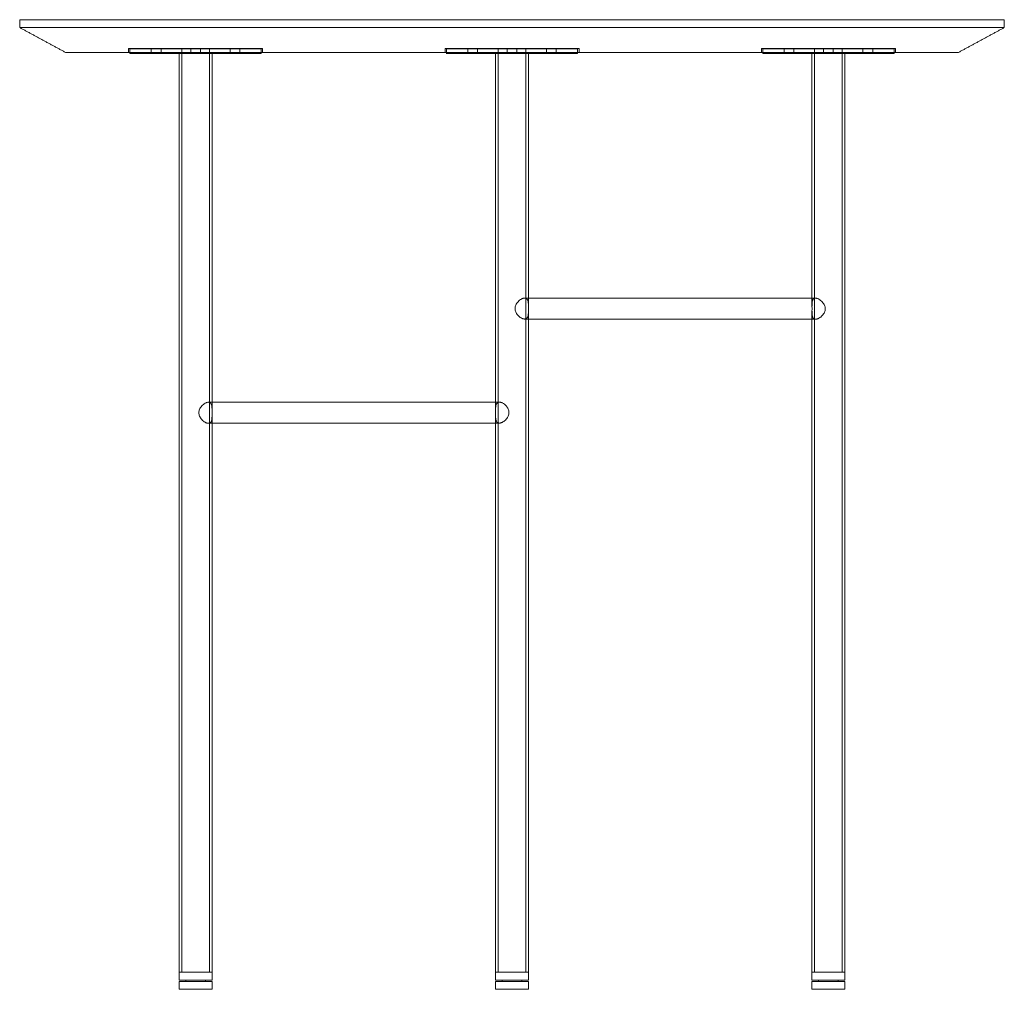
# Model space of a CAD drawing. Header units: millimetres. Extents: x 0 to 3464, y -1145 to 808.
# Tile 8 of 14: x 0 to 750, y 69 to 808. Entities that reach past the tile are written whole.
import ezdxf

# ---------------------------------------------------------------- set-up
doc = ezdxf.new("R2010")
doc.units = ezdxf.units.MM
doc.header["$MEASUREMENT"] = 0
doc.layers.add('Make2D$hidden$lines', color=7, linetype='Continuous', lineweight=13, true_color=0xffffff)
doc.layers.add('Make2D$visible$lines', color=7, linetype='Continuous', lineweight=18, true_color=0x000000)

msp = doc.modelspace()

# ---------------------------------------------------------------- linework, layer by layer
at = {"layer": 'Make2D$hidden$lines'}
for points, degree in [([(749.86, 807.52), (749.93, 807.52), (750, 807.52)], 2), ([(82.87, 785.52), (82.87, 784.02), (82.87, 782.52)], 2), ([(133.87, 785.52), (108.37, 785.52), (82.87, 785.52)], 2), ([(84.01, 782.52), (84.01, 783.91), (84.01, 785.3)], 2), ([(100.26, 781.8), (100.26, 783.55), (100.26, 785.3)], 2), ([(107.76, 781.8), (107.76, 783.55), (107.76, 785.3)], 2), ([(123.51, 785.3), (123.51, 433.55), (123.51, 81.8)], 2), ([(134.69, 785.31), (129.33, 785.31), (123.97, 785.31)], 2), ([(130.26, 781.8), (130.26, 783.55), (130.26, 785.3)], 2), ([(137.76, 781.8), (137.76, 783.55), (137.76, 785.3)], 2), ([(144.51, 785.3), (144.51, 433.55), (144.51, 81.8)], 2), ([(160.26, 781.8), (160.26, 783.55), (160.26, 785.3)], 2), ([(167.76, 781.8), (167.76, 783.55), (167.76, 785.3)], 2), ([(184.01, 785.3), (184.01, 783.91), (184.01, 782.52)], 2), ([(184.87, 785.52), (184.87, 784.02), (184.87, 782.52)], 2), ([(324.06, 785.52), (324.06, 784.02), (324.06, 782.52)], 2), ([(375.06, 785.52), (349.56, 785.52), (324.06, 785.52)], 2), ([(325.01, 782.52), (325.01, 783.91), (325.01, 785.3)], 2), ([(341.26, 781.8), (341.26, 783.55), (341.26, 785.3)], 2), ([(348.76, 781.8), (348.76, 783.55), (348.76, 785.3)], 2), ([(364.51, 785.3), (364.51, 433.55), (364.51, 81.8)], 2), ([(375.69, 785.31), (370.33, 785.31), (364.97, 785.31)], 2), ([(371.26, 781.8), (371.26, 783.55), (371.26, 785.3)], 2), ([(378.76, 781.8), (378.76, 783.55), (378.76, 785.3)], 2), ([(385.51, 785.3), (385.51, 433.55), (385.51, 81.8)], 2), ([(401.26, 781.8), (401.26, 783.55), (401.26, 785.3)], 2), ([(408.76, 781.8), (408.76, 783.55), (408.76, 785.3)], 2), ([(425.01, 785.3), (425.01, 783.91), (425.01, 782.52)], 2), ([(426.06, 785.52), (426.06, 784.02), (426.06, 782.52)], 2), ([(565.13, 785.52), (565.13, 784.02), (565.13, 782.52)], 2), ([(616.13, 785.52), (590.63, 785.52), (565.13, 785.52)], 2), ([(566.01, 782.52), (566.01, 783.91), (566.01, 785.3)], 2), ([(582.26, 781.8), (582.26, 783.55), (582.26, 785.3)], 2), ([(589.76, 781.8), (589.76, 783.55), (589.76, 785.3)], 2), ([(605.51, 785.3), (605.51, 433.55), (605.51, 81.8)], 2), ([(612.26, 781.8), (612.26, 783.55), (612.26, 785.3)], 2), ([(615.34, 785.31), (620.7, 785.31), (626.06, 785.31)], 2), ([(619.76, 781.8), (619.76, 783.55), (619.76, 785.3)], 2), ([(626.51, 785.3), (626.51, 433.55), (626.51, 81.8)], 2), ([(642.26, 781.8), (642.26, 783.55), (642.26, 785.3)], 2), ([(649.76, 781.8), (649.76, 783.55), (649.76, 785.3)], 2), ([(666.01, 785.3), (666.01, 783.91), (666.01, 782.52)], 2), ([(667.13, 785.52), (667.13, 784.02), (667.13, 782.52)], 2), ([(384.79, 595.45), (384.77, 595.45), (384.75, 595.45), (384.73, 595.45)], 3), ([(387.51, 595.45), (387.51, 592.26), (387.51, 589.06)], 2), ([(603.51, 595.33), (604.88, 595.33), (606.24, 595.33)], 2), ([(387.51, 585.84), (387.51, 582.65), (387.51, 579.45)], 2), ([(606.24, 579.33), (604.88, 579.33), (603.51, 579.33)], 2), ([(143.79, 516.06), (145.15, 516.06), (146.51, 516.06)], 2), ([(362.51, 516.18), (362.51, 512.99), (362.51, 509.79)], 2), ([(365.24, 516.18), (365.26, 516.18), (365.28, 516.18), (365.3, 516.18)], 3), ([(362.51, 506.57), (362.51, 503.38), (362.51, 500.18)], 2), ([(146.51, 500.06), (145.15, 500.06), (143.79, 500.06)], 2)]:
    msp.add_open_spline(points, degree=degree, dxfattribs=at)
for points, weights, knots in [([(184.01, 785.3), (184.02, 785.3), (183.97, 785.3), (181.82, 785.3), (131.87, 785.3), (84.09, 785.3), (84.01, 785.3)], [0.982266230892, 0.990847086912, 1, 0.707106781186, 1, 0.716259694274, 0.982266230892], [76.085447, 76.085447, 76.085447, 78.539816, 78.539816, 157.079633, 157.079633, 233.16508, 233.16508, 233.16508]), ([(184.87, 785.52), (184.87, 785.52), (184.87, 785.52), (184.87, 785.52), (133.87, 785.52)], [0.99772071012, 0.998855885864, 1, 0.707106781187, 1], [240.018906, 240.018906, 240.018906, 240.331838, 240.331838, 320.442451, 320.442451, 320.442451]), ([(425.01, 785.3), (425.02, 785.3), (424.97, 785.3), (422.82, 785.3), (372.87, 785.3), (325.09, 785.3), (325.01, 785.3)], [0.982266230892, 0.990847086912, 1, 0.707106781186, 1, 0.716259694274, 0.982266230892], [76.085447, 76.085447, 76.085447, 78.539816, 78.539816, 157.079633, 157.079633, 233.16508, 233.16508, 233.16508]), ([(426.06, 785.52), (426.06, 785.52), (426.06, 785.52), (426.06, 785.52), (375.06, 785.52)], [0.99772071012, 0.998855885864, 1, 0.707106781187, 1], [240.018906, 240.018906, 240.018906, 240.331838, 240.331838, 320.442451, 320.442451, 320.442451]), ([(566.01, 785.3), (566.01, 785.3), (566.06, 785.3), (568.21, 785.3), (618.16, 785.3), (665.94, 785.3), (666.01, 785.3)], [0.982266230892, 0.990847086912, 1, 0.707106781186, 1, 0.716259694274, 0.982266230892], [76.085447, 76.085447, 76.085447, 78.539816, 78.539816, 157.079633, 157.079633, 233.16508, 233.16508, 233.16508]), ([(667.13, 785.52), (667.13, 785.52), (667.13, 785.52), (667.13, 785.52), (616.13, 785.52)], [0.99772071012, 0.998855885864, 1, 0.707106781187, 1], [240.018906, 240.018906, 240.018906, 240.331838, 240.331838, 320.442451, 320.442451, 320.442451])]:
    msp.add_rational_spline(points, weights, degree=2, knots=knots, dxfattribs=at)
for points, weights in [([(143.79, 785.31), (143.93, 785.31), (134.69, 785.31)], [0.973828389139, 0.720836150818, 1]), ([(384.79, 785.31), (384.93, 785.31), (375.69, 785.31)], [0.973828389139, 0.720836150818, 1]), ([(606.23, 785.31), (606.1, 785.31), (615.34, 785.31)], [0.973828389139, 0.720836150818, 1]), ([(384.68, 579.45), (384.84, 579.45), (385, 579.47)], [1, 0.998521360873, 1]), ([(365.35, 500.18), (365.19, 500.18), (365.03, 500.2)], [1, 0.998521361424, 1])]:
    msp.add_rational_spline(points, weights, degree=2, dxfattribs=at)
for points, knots in [([(387.51, 587.45), (387.51, 587.53), (387.51, 587.6), (387.51, 587.75), (387.51, 587.82), (387.51, 588.04), (387.51, 588.18), (387.51, 588.32), (387.51, 588.74), (387.51, 589.43), (387.5, 590.57), (387.45, 591.68), (387.31, 592.8), (387.06, 593.72), (386.7, 594.46), (386.18, 595.02), (385.52, 595.37), (385.04, 595.44), (384.79, 595.45)], [0, 0, 0, 0, 0.218301, 0.218301, 0.436601, 0.436601, 0.873306, 0.873306, 0.873306, 2.11776, 2.952569, 4.298544, 5.435427, 6.33984, 7.149145, 7.896826, 8.595927, 9.341015, 9.341015, 9.341015, 9.341015]), ([(613.58, 587.32), (613.58, 587.78), (613.48, 588.71), (613.04, 590.04), (612.33, 591.33), (611.36, 592.58), (610.17, 593.69), (609.05, 594.46), (608.15, 594.91), (607.49, 595.15), (606.88, 595.29), (606.48, 595.33), (606.3, 595.33), (606.06, 595.33), (605.59, 595.27), (604.95, 594.99), (604.44, 594.52), (604.06, 593.88), (603.79, 593.06), (603.62, 592.08), (603.53, 590.8), (603.52, 589.86), (603.52, 589.31)], [0, 0, 0, 0, 1.373834, 2.769414, 4.20133, 5.783117, 7.488597, 9.058291, 9.843759, 10.516375, 11.167388, 11.71327, 11.71327, 11.71327, 12.441489, 13.111149, 13.770916, 14.511711, 15.331467, 16.328234, 17.509049, 19.159378, 19.159378, 19.159378, 19.159378]), ([(385, 579.47), (385.23, 579.5), (385.69, 579.6), (386.3, 579.98), (386.76, 580.56), (387.1, 581.29), (387.32, 582.17), (387.45, 583.26), (387.5, 584.33), (387.51, 585.48), (387.51, 586.17), (387.51, 586.58), (387.51, 586.73), (387.51, 586.87), (387.51, 587.09), (387.51, 587.16), (387.51, 587.31), (387.51, 587.38), (387.51, 587.45)], [0, 0, 0, 0, 0.700957, 1.400374, 2.113723, 2.889606, 3.806061, 4.836054, 6.18232, 7.017259, 8.261873, 8.261873, 8.261873, 8.698582, 8.698582, 8.916885, 8.916885, 9.135188, 9.135188, 9.135188, 9.135188]), ([(603.52, 585.34), (603.52, 584.79), (603.53, 583.85), (603.62, 582.57), (603.79, 581.59), (604.06, 580.77), (604.44, 580.13), (604.95, 579.66), (605.59, 579.38), (606.06, 579.33), (606.3, 579.33), (606.49, 579.33), (606.9, 579.36), (607.53, 579.52), (608.17, 579.76), (609.07, 580.21), (610.17, 580.96), (611.34, 582.06), (612.32, 583.3), (613.04, 584.61), (613.48, 585.96), (613.58, 586.88), (613.58, 587.32)], [0, 0, 0, 0, 1.650034, 2.830528, 3.82693, 4.646322, 5.38679, 6.04633, 6.71584, 7.443939, 7.443939, 7.443939, 8.031525, 8.672731, 9.36519, 10.10409, 11.68933, 13.334939, 14.913936, 16.398608, 17.815623, 19.155433, 19.155433, 19.155433, 19.155433]), ([(136.45, 508.05), (136.45, 508.51), (136.55, 509.43), (136.99, 510.77), (137.7, 512.06), (138.67, 513.31), (139.86, 514.42), (140.98, 515.19), (141.88, 515.63), (142.54, 515.88), (143.15, 516.02), (143.55, 516.06), (143.73, 516.06), (143.97, 516.06), (144.44, 516), (145.08, 515.72), (145.59, 515.25), (145.97, 514.6), (146.24, 513.79), (146.41, 512.81), (146.5, 511.53), (146.51, 510.59), (146.51, 510.04)], [0, 0, 0, 0, 1.373834, 2.769414, 4.20133, 5.783117, 7.488597, 9.058291, 9.843759, 10.516375, 11.167388, 11.71327, 11.71327, 11.71327, 12.441489, 13.111149, 13.770916, 14.511711, 15.331467, 16.328234, 17.509049, 19.159378, 19.159378, 19.159378, 19.159378]), ([(362.51, 508.18), (362.51, 508.26), (362.51, 508.33), (362.51, 508.47), (362.51, 508.55), (362.51, 508.77), (362.51, 508.91), (362.51, 509.05), (362.51, 509.47), (362.51, 510.16), (362.53, 511.3), (362.58, 512.41), (362.72, 513.53), (362.97, 514.45), (363.33, 515.19), (363.85, 515.75), (364.51, 516.09), (364.99, 516.17), (365.24, 516.18)], [0, 0, 0, 0, 0.218301, 0.218301, 0.436601, 0.436601, 0.873306, 0.873306, 0.873306, 2.11776, 2.952569, 4.298544, 5.435427, 6.33984, 7.149145, 7.896826, 8.595927, 9.341018, 9.341018, 9.341018, 9.341018]), ([(146.51, 506.07), (146.51, 505.52), (146.5, 504.58), (146.41, 503.3), (146.24, 502.32), (145.97, 501.5), (145.59, 500.86), (145.08, 500.39), (144.44, 500.11), (143.97, 500.06), (143.73, 500.06), (143.54, 500.06), (143.13, 500.09), (142.5, 500.24), (141.86, 500.49), (140.95, 500.94), (139.86, 501.69), (138.69, 502.79), (137.71, 504.03), (136.99, 505.34), (136.55, 506.69), (136.45, 507.61), (136.45, 508.05)], [0, 0, 0, 0, 1.650034, 2.830528, 3.82693, 4.646322, 5.38679, 6.04633, 6.71584, 7.443939, 7.443939, 7.443939, 8.031525, 8.672731, 9.36519, 10.10409, 11.68933, 13.334939, 14.913936, 16.398608, 17.815623, 19.155433, 19.155433, 19.155433, 19.155433]), ([(365.03, 500.2), (364.8, 500.23), (364.34, 500.33), (363.73, 500.71), (363.27, 501.29), (362.93, 502.02), (362.71, 502.9), (362.58, 503.99), (362.53, 505.06), (362.51, 506.21), (362.51, 506.9), (362.51, 507.31), (362.51, 507.46), (362.51, 507.6), (362.51, 507.82), (362.51, 507.89), (362.51, 508.04), (362.51, 508.11), (362.51, 508.18)], [0, 0, 0, 0, 0.700957, 1.400374, 2.113723, 2.889606, 3.806061, 4.836054, 6.18232, 7.017259, 8.261873, 8.261873, 8.261873, 8.698582, 8.698582, 8.916885, 8.916885, 9.135188, 9.135188, 9.135188, 9.135188])]:
    msp.add_open_spline(points, degree=3, knots=knots, dxfattribs=at)
at = {"layer": 'Make2D$visible$lines'}
for points, degree in [([(0, 807.52), (0, 807.52), (0.05, 807.52), (0.14, 807.52)], 3), ([(0, 807.52), (0, 804.52), (0, 801.52)], 2), ([(0.14, 807.52), (0.14, 807.52), (0.14, 807.52)], 2), ([(0.14, 807.52), (0.16, 807.52), (0.18, 807.52)], 2), ([(0.18, 807.52), (0.19, 807.52), (0.21, 807.52)], 2), ([(0.21, 807.52), (0.23, 807.52), (0.25, 807.52)], 2), ([(0.25, 807.52), (0.27, 807.52), (0.28, 807.52)], 2), ([(0.28, 807.52), (0.31, 807.52), (0.33, 807.52)], 2), ([(0.33, 807.52), (0.35, 807.52), (0.37, 807.52)], 2), ([(0.37, 807.52), (0.4, 807.52), (0.43, 807.52)], 2), ([(0.43, 807.52), (0.45, 807.52), (0.47, 807.52)], 2), ([(0.47, 807.52), (18.05, 807.52), (35.62, 807.52)], 2), ([(35.62, 807.52), (35.64, 807.52), (35.66, 807.52)], 2), ([(35.66, 807.52), (36.14, 807.52), (36.63, 807.52)], 2), ([(36.63, 807.52), (36.65, 807.52), (36.66, 807.52)], 2), ([(36.66, 807.52), (37.16, 807.52), (37.65, 807.52)], 2), ([(37.65, 807.52), (37.67, 807.52), (37.68, 807.52)], 2), ([(37.68, 807.52), (38.19, 807.52), (38.69, 807.52)], 2), ([(38.69, 807.52), (38.7, 807.52), (38.72, 807.52)], 2), ([(38.72, 807.52), (39.23, 807.52), (39.75, 807.52)], 2), ([(39.75, 807.52), (39.75, 807.52), (39.76, 807.52)], 2), ([(39.76, 807.52), (40.29, 807.52), (40.81, 807.52)], 2), ([(40.81, 807.52), (40.82, 807.52), (40.82, 807.52)], 2), ([(40.82, 807.52), (41.91, 807.52), (42.99, 807.52)], 2), ([(42.99, 807.52), (42.99, 807.52), (43, 807.52)], 2), ([(43, 807.52), (43.55, 807.52), (44.1, 807.52)], 2), ([(44.1, 807.52), (44.11, 807.52), (44.11, 807.52)], 2), ([(44.11, 807.52), (44.67, 807.52), (45.22, 807.52)], 2), ([(45.22, 807.52), (45.23, 807.52), (45.24, 807.52)], 2), ([(45.24, 807.52), (45.8, 807.52), (46.36, 807.52)], 2), ([(46.36, 807.52), (46.37, 807.52), (46.39, 807.52)], 2), ([(46.39, 807.52), (46.95, 807.52), (47.51, 807.52)], 2), ([(47.51, 807.52), (47.53, 807.52), (47.54, 807.52)], 2), ([(47.54, 807.52), (48.11, 807.52), (48.68, 807.52)], 2), ([(48.68, 807.52), (48.7, 807.52), (48.71, 807.52)], 2), ([(48.71, 807.52), (49.29, 807.52), (49.86, 807.52)], 2), ([(49.86, 807.52), (49.88, 807.52), (49.89, 807.52)], 2), ([(49.89, 807.52), (50.48, 807.52), (51.06, 807.52)], 2), ([(51.06, 807.52), (51.07, 807.52), (51.09, 807.52)], 2), ([(51.09, 807.52), (51.68, 807.52), (52.27, 807.52)], 2), ([(52.27, 807.52), (52.28, 807.52), (52.3, 807.52)], 2), ([(52.3, 807.52), (52.9, 807.52), (53.49, 807.52)], 2), ([(53.49, 807.52), (53.51, 807.52), (53.52, 807.52)], 2), ([(53.52, 807.52), (54.13, 807.52), (54.73, 807.52)], 2), ([(54.73, 807.52), (54.74, 807.52), (54.76, 807.52)], 2), ([(54.76, 807.52), (55.37, 807.52), (55.98, 807.52)], 2), ([(55.98, 807.52), (55.99, 807.52), (56.01, 807.52)], 2), ([(56.01, 807.52), (56.63, 807.52), (57.25, 807.52)], 2), ([(57.25, 807.52), (57.26, 807.52), (57.27, 807.52)], 2), ([(57.27, 807.52), (57.9, 807.52), (58.53, 807.52)], 2), ([(58.53, 807.52), (58.53, 807.52), (58.54, 807.52)], 2), ([(58.54, 807.52), (59.18, 807.52), (59.82, 807.52)], 2), ([(59.82, 807.52), (59.82, 807.52), (59.83, 807.52)], 2), ([(59.83, 807.52), (61.14, 807.52), (62.45, 807.52)], 2), ([(62.45, 807.52), (62.45, 807.52), (62.45, 807.52)], 2), ([(62.45, 807.52), (63.12, 807.52), (63.78, 807.52)], 2), ([(63.78, 807.52), (63.79, 807.52), (63.79, 807.52)], 2), ([(63.79, 807.52), (64.46, 807.52), (65.13, 807.52)], 2), ([(65.13, 807.52), (65.14, 807.52), (65.14, 807.52)], 2), ([(65.14, 807.52), (65.82, 807.52), (66.49, 807.52)], 2), ([(66.49, 807.52), (66.5, 807.52), (66.51, 807.52)], 2), ([(66.51, 807.52), (67.19, 807.52), (67.87, 807.52)], 2), ([(67.87, 807.52), (67.88, 807.52), (67.89, 807.52)], 2), ([(67.89, 807.52), (68.57, 807.52), (69.26, 807.52)], 2), ([(69.26, 807.52), (69.27, 807.52), (69.28, 807.52)], 2), ([(69.28, 807.52), (69.97, 807.52), (70.66, 807.52)], 2), ([(70.66, 807.52), (70.67, 807.52), (70.68, 807.52)], 2), ([(70.68, 807.52), (71.38, 807.52), (72.07, 807.52)], 2), ([(72.07, 807.52), (72.08, 807.52), (72.1, 807.52)], 2), ([(72.1, 807.52), (72.8, 807.52), (73.5, 807.52)], 2), ([(73.5, 807.52), (73.51, 807.52), (73.52, 807.52)], 2), ([(73.52, 807.52), (74.23, 807.52), (74.94, 807.52)], 2), ([(74.94, 807.52), (74.95, 807.52), (74.97, 807.52)], 2), ([(74.97, 807.52), (75.68, 807.52), (76.4, 807.52)], 2), ([(76.4, 807.52), (76.41, 807.52), (76.42, 807.52)], 2), ([(76.42, 807.52), (77.14, 807.52), (77.87, 807.52)], 2), ([(77.87, 807.52), (77.88, 807.52), (77.88, 807.52)], 2), ([(77.88, 807.52), (78.62, 807.52), (79.35, 807.52)], 2), ([(79.35, 807.52), (79.35, 807.52), (79.36, 807.52)], 2), ([(79.36, 807.52), (80.1, 807.52), (80.84, 807.52)], 2), ([(80.84, 807.52), (80.85, 807.52), (80.85, 807.52)], 2), ([(80.85, 807.52), (81.6, 807.52), (82.35, 807.52)], 2), ([(82.35, 807.52), (82.35, 807.52), (82.35, 807.52)], 2), ([(82.35, 807.52), (83.88, 807.52), (85.4, 807.52)], 2), ([(85.4, 807.52), (85.4, 807.52), (85.4, 807.52)], 2), ([(85.4, 807.52), (86.17, 807.52), (86.94, 807.52)], 2), ([(86.94, 807.52), (86.95, 807.52), (86.95, 807.52)], 2), ([(86.95, 807.52), (87.72, 807.52), (88.5, 807.52)], 2), ([(88.5, 807.52), (88.5, 807.52), (88.51, 807.52)], 2), ([(88.51, 807.52), (89.29, 807.52), (90.07, 807.52)], 2), ([(90.07, 807.52), (90.07, 807.52), (90.08, 807.52)], 2), ([(90.08, 807.52), (90.86, 807.52), (91.65, 807.52)], 2), ([(91.65, 807.52), (91.66, 807.52), (91.66, 807.52)], 2), ([(91.66, 807.52), (92.45, 807.52), (93.25, 807.52)], 2), ([(93.25, 807.52), (93.25, 807.52), (93.25, 807.52)], 2), ([(93.25, 807.52), (94.05, 807.52), (94.85, 807.52)], 2), ([(94.85, 807.52), (94.86, 807.52), (94.86, 807.52)], 2), ([(94.86, 807.52), (95.67, 807.52), (96.47, 807.52)], 2), ([(96.47, 807.52), (96.47, 807.52), (96.48, 807.52)], 2), ([(96.48, 807.52), (97.29, 807.52), (98.1, 807.52)], 2), ([(98.1, 807.52), (98.1, 807.52), (98.11, 807.52)], 2), ([(98.11, 807.52), (98.93, 807.52), (99.74, 807.52)], 2), ([(99.74, 807.52), (99.75, 807.52), (99.75, 807.52)], 2), ([(99.75, 807.52), (100.57, 807.52), (101.4, 807.52)], 2), ([(101.4, 807.52), (101.4, 807.52), (101.4, 807.52)], 2), ([(101.4, 807.52), (102.23, 807.52), (103.06, 807.52)], 2), ([(103.06, 807.52), (103.06, 807.52), (103.07, 807.52)], 2), ([(103.07, 807.52), (103.9, 807.52), (104.74, 807.52)], 2), ([(104.74, 807.52), (104.74, 807.52), (104.74, 807.52)], 2), ([(104.74, 807.52), (105.58, 807.52), (106.42, 807.52)], 2), ([(106.42, 807.52), (106.43, 807.52), (106.43, 807.52)], 2), ([(106.43, 807.52), (107.28, 807.52), (108.12, 807.52)], 2), ([(108.12, 807.52), (108.13, 807.52), (108.13, 807.52)], 2), ([(108.13, 807.52), (109.84, 807.52), (111.56, 807.52)], 2), ([(111.56, 807.52), (111.56, 807.52), (111.56, 807.52)], 2), ([(111.56, 807.52), (112.42, 807.52), (113.29, 807.52)], 2), ([(113.29, 807.52), (113.29, 807.52), (113.29, 807.52)], 2), ([(113.29, 807.52), (114.16, 807.52), (115.03, 807.52)], 2), ([(115.03, 807.52), (115.03, 807.52), (115.03, 807.52)], 2), ([(115.03, 807.52), (115.91, 807.52), (116.78, 807.52)], 2), ([(116.78, 807.52), (116.78, 807.52), (116.79, 807.52)], 2), ([(116.79, 807.52), (117.67, 807.52), (118.55, 807.52)], 2), ([(118.55, 807.52), (118.55, 807.52), (118.55, 807.52)], 2), ([(118.55, 807.52), (119.44, 807.52), (120.32, 807.52)], 2), ([(120.32, 807.52), (120.32, 807.52), (120.33, 807.52)], 2), ([(120.33, 807.52), (121.22, 807.52), (122.11, 807.52)], 2), ([(122.11, 807.52), (122.11, 807.52), (122.11, 807.52)], 2), ([(122.11, 807.52), (123.01, 807.52), (123.9, 807.52)], 2), ([(123.9, 807.52), (123.91, 807.52), (123.91, 807.52)], 2), ([(123.91, 807.52), (124.81, 807.52), (125.71, 807.52)], 2), ([(125.71, 807.52), (125.71, 807.52), (125.72, 807.52)], 2), ([(125.72, 807.52), (126.62, 807.52), (127.52, 807.52)], 2), ([(127.52, 807.52), (127.53, 807.52), (127.53, 807.52)], 2), ([(127.53, 807.52), (127.98, 807.52), (128.44, 807.52)], 2), ([(128.44, 807.52), (135.42, 807.52), (142.4, 807.52)], 2), ([(142.4, 807.52), (142.41, 807.52), (142.41, 807.52)], 2), ([(142.4, 807.52), (142.4, 807.52), (142.4, 807.52)], 2), ([(142.41, 807.52), (143.36, 807.52), (144.3, 807.52)], 2), ([(144.3, 807.52), (144.31, 807.52), (144.32, 807.52)], 2), ([(144.32, 807.52), (145.26, 807.52), (146.21, 807.52)], 2), ([(146.21, 807.52), (146.22, 807.52), (146.23, 807.52)], 2), ([(146.23, 807.52), (147.17, 807.52), (148.12, 807.52)], 2), ([(148.12, 807.52), (148.13, 807.52), (148.15, 807.52)], 2), ([(148.15, 807.52), (149.1, 807.52), (150.05, 807.52)], 2), ([(150.05, 807.52), (150.06, 807.52), (150.07, 807.52)], 2), ([(150.07, 807.52), (151.03, 807.52), (151.98, 807.52)], 2), ([(151.98, 807.52), (152, 807.52), (152.01, 807.52)], 2), ([(152.01, 807.52), (152.97, 807.52), (153.93, 807.52)], 2), ([(153.93, 807.52), (153.94, 807.52), (153.96, 807.52)], 2), ([(153.96, 807.52), (154.92, 807.52), (155.88, 807.52)], 2), ([(155.88, 807.52), (155.89, 807.52), (155.91, 807.52)], 2), ([(155.91, 807.52), (156.87, 807.52), (157.84, 807.52)], 2), ([(157.84, 807.52), (157.85, 807.52), (157.87, 807.52)], 2), ([(157.87, 807.52), (158.84, 807.52), (159.81, 807.52)], 2), ([(159.81, 807.52), (159.82, 807.52), (159.84, 807.52)], 2), ([(159.84, 807.52), (160.81, 807.52), (161.79, 807.52)], 2), ([(161.79, 807.52), (161.8, 807.52), (161.82, 807.52)], 2), ([(161.82, 807.52), (164.3, 807.52), (166.78, 807.52)], 2), ([(166.78, 807.52), (168.79, 807.52), (170.79, 807.52)], 2), ([(170.79, 807.52), (171.3, 807.52), (171.8, 807.52)], 2), ([(171.8, 807.52), (171.8, 807.52), (171.81, 807.52)], 2), ([(171.81, 807.52), (172.81, 807.52), (173.81, 807.52)], 2), ([(173.81, 807.52), (173.82, 807.52), (173.83, 807.52)], 2), ([(173.83, 807.52), (174.83, 807.52), (175.83, 807.52)], 2), ([(175.83, 807.52), (175.84, 807.52), (175.86, 807.52)], 2), ([(175.86, 807.52), (176.85, 807.52), (177.85, 807.52)], 2), ([(177.85, 807.52), (177.87, 807.52), (177.89, 807.52)], 2), ([(177.89, 807.52), (178.89, 807.52), (179.89, 807.52)], 2), ([(179.89, 807.52), (179.91, 807.52), (179.93, 807.52)], 2), ([(179.93, 807.52), (180.93, 807.52), (181.93, 807.52)], 2), ([(181.93, 807.52), (181.95, 807.52), (181.98, 807.52)], 2), ([(181.98, 807.52), (182.98, 807.52), (183.98, 807.52)], 2), ([(183.98, 807.52), (184, 807.52), (184.03, 807.52)], 2), ([(184.03, 807.52), (191.29, 807.52), (198.54, 807.52)], 2), ([(198.54, 807.52), (198.55, 807.52), (198.56, 807.52)], 2), ([(198.56, 807.52), (199.08, 807.52), (199.59, 807.52)], 2), ([(199.59, 807.52), (201.18, 807.52), (202.76, 807.52)], 2), ([(202.76, 807.52), (202.76, 807.52), (202.77, 807.52)], 2), ([(202.77, 807.52), (205.91, 807.52), (209.06, 807.52)], 2), ([(209.06, 807.52), (216.51, 807.52), (223.96, 807.52)], 2), ([(223.96, 807.52), (224, 807.52), (224.03, 807.52)], 2), ([(224.03, 807.52), (225.07, 807.52), (226.11, 807.52)], 2), ([(226.11, 807.52), (226.15, 807.52), (226.18, 807.52)], 2), ([(226.18, 807.52), (227.23, 807.52), (228.27, 807.52)], 2), ([(228.27, 807.52), (228.3, 807.52), (228.33, 807.52)], 2), ([(228.33, 807.52), (229.38, 807.52), (230.44, 807.52)], 2), ([(230.44, 807.52), (230.46, 807.52), (230.49, 807.52)], 2), ([(230.49, 807.52), (231.55, 807.52), (232.61, 807.52)], 2), ([(232.61, 807.52), (232.62, 807.52), (232.64, 807.52)], 2), ([(232.64, 807.52), (233.71, 807.52), (234.78, 807.52)], 2), ([(234.78, 807.52), (234.79, 807.52), (234.8, 807.52)], 2), ([(234.8, 807.52), (235.34, 807.52), (235.87, 807.52)], 2), ([(235.87, 807.52), (236.95, 807.52), (238.04, 807.52)], 2), ([(238.04, 807.52), (238.57, 807.52), (239.11, 807.52)], 2), ([(239.11, 807.52), (239.12, 807.52), (239.13, 807.52)], 2), ([(239.13, 807.52), (240.19, 807.52), (241.26, 807.52)], 2), ([(241.26, 807.52), (241.28, 807.52), (241.3, 807.52)], 2), ([(241.3, 807.52), (242.35, 807.52), (243.41, 807.52)], 2), ([(243.41, 807.52), (243.44, 807.52), (243.47, 807.52)], 2), ([(243.47, 807.52), (244.52, 807.52), (245.57, 807.52)], 2), ([(245.57, 807.52), (245.6, 807.52), (245.64, 807.52)], 2), ([(245.64, 807.52), (246.68, 807.52), (247.73, 807.52)], 2), ([(247.73, 807.52), (247.77, 807.52), (247.81, 807.52)], 2), ([(247.81, 807.52), (248.85, 807.52), (249.9, 807.52)], 2), ([(249.9, 807.52), (249.94, 807.52), (249.99, 807.52)], 2), ([(249.99, 807.52), (250.48, 807.52), (250.98, 807.52)], 2), ([(250.98, 807.52), (251.52, 807.52), (252.07, 807.52)], 2), ([(252.07, 807.52), (252.12, 807.52), (252.17, 807.52)], 2), ([(252.17, 807.52), (253.21, 807.52), (254.24, 807.52)], 2), ([(254.24, 807.52), (254.29, 807.52), (254.34, 807.52)], 2), ([(254.34, 807.52), (255.39, 807.52), (256.43, 807.52)], 2), ([(256.43, 807.52), (256.48, 807.52), (256.52, 807.52)], 2), ([(256.52, 807.52), (257.57, 807.52), (258.61, 807.52)], 2), ([(258.61, 807.52), (258.66, 807.52), (258.71, 807.52)], 2), ([(258.71, 807.52), (259.75, 807.52), (260.8, 807.52)], 2), ([(260.8, 807.52), (260.85, 807.52), (260.89, 807.52)], 2), ([(260.89, 807.52), (276.13, 807.52), (291.38, 807.52)], 2), ([(291.38, 807.52), (291.44, 807.52), (291.5, 807.52)], 2), ([(291.5, 807.52), (292.53, 807.52), (293.57, 807.52)], 2), ([(293.57, 807.52), (293.62, 807.52), (293.68, 807.52)], 2), ([(293.68, 807.52), (294.72, 807.52), (295.76, 807.52)], 2), ([(295.76, 807.52), (295.81, 807.52), (295.86, 807.52)], 2), ([(295.86, 807.52), (296.91, 807.52), (297.96, 807.52)], 2), ([(297.96, 807.52), (298, 807.52), (298.05, 807.52)], 2), ([(298.05, 807.52), (299.65, 807.52), (301.25, 807.52)], 2), ([(301.25, 807.52), (307.23, 807.52), (313.2, 807.52)], 2), ([(313.2, 807.52), (313.25, 807.52), (313.29, 807.52)], 2), ([(313.29, 807.52), (314.32, 807.52), (315.36, 807.52)], 2), ([(315.36, 807.52), (315.41, 807.52), (315.46, 807.52)], 2), ([(315.46, 807.52), (316.48, 807.52), (317.51, 807.52)], 2), ([(317.51, 807.52), (317.57, 807.52), (317.62, 807.52)], 2), ([(317.62, 807.52), (327.29, 807.52), (336.96, 807.52)], 2), ([(336.96, 807.52), (355.98, 807.52), (375, 807.52)], 2), ([(375, 807.52), (400.51, 807.52), (426.02, 807.52)], 2), ([(426.02, 807.52), (429.26, 807.52), (432.49, 807.52)], 2), ([(432.49, 807.52), (470.08, 807.52), (507.67, 807.52)], 2), ([(507.67, 807.52), (514.67, 807.52), (521.67, 807.52)], 2), ([(521.67, 807.52), (521.7, 807.52), (521.73, 807.52)], 2), ([(521.73, 807.52), (575.7, 807.52), (629.67, 807.52)], 2), ([(629.67, 807.52), (629.68, 807.52), (629.68, 807.52)], 2), ([(629.68, 807.52), (630.56, 807.52), (631.45, 807.52)], 2), ([(631.45, 807.52), (631.45, 807.52), (631.45, 807.52)], 2), ([(631.45, 807.52), (632.33, 807.52), (633.21, 807.52)], 2), ([(633.21, 807.52), (633.22, 807.52), (633.22, 807.52)], 2), ([(633.22, 807.52), (633.66, 807.52), (634.1, 807.52)], 2), ([(634.1, 807.52), (634.53, 807.52), (634.97, 807.52)], 2), ([(634.97, 807.52), (634.97, 807.52), (634.97, 807.52)], 2), ([(634.97, 807.52), (635.84, 807.52), (636.71, 807.52)], 2), ([(636.71, 807.52), (636.71, 807.52), (636.71, 807.52)], 2), ([(636.71, 807.52), (637.58, 807.52), (638.44, 807.52)], 2), ([(638.44, 807.52), (638.44, 807.52), (638.44, 807.52)], 2), ([(638.44, 807.52), (640.16, 807.52), (641.87, 807.52)], 2), ([(641.87, 807.52), (641.87, 807.52), (641.88, 807.52)], 2), ([(641.88, 807.52), (642.72, 807.52), (643.57, 807.52)], 2), ([(643.57, 807.52), (643.57, 807.52), (643.58, 807.52)], 2), ([(643.58, 807.52), (644.42, 807.52), (645.26, 807.52)], 2), ([(645.26, 807.52), (645.26, 807.52), (645.26, 807.52)], 2), ([(645.26, 807.52), (646.1, 807.52), (646.93, 807.52)], 2), ([(646.93, 807.52), (646.94, 807.52), (646.94, 807.52)], 2), ([(646.94, 807.52), (647.77, 807.52), (648.6, 807.52)], 2), ([(648.6, 807.52), (648.6, 807.52), (648.6, 807.52)], 2), ([(648.6, 807.52), (649.02, 807.52), (649.43, 807.52)], 2), ([(649.43, 807.52), (649.84, 807.52), (650.25, 807.52)], 2), ([(650.25, 807.52), (650.25, 807.52), (650.26, 807.52)], 2), ([(650.26, 807.52), (651.07, 807.52), (651.89, 807.52)], 2), ([(651.89, 807.52), (651.9, 807.52), (651.9, 807.52)], 2), ([(651.9, 807.52), (652.71, 807.52), (653.52, 807.52)], 2), ([(653.52, 807.52), (653.53, 807.52), (653.53, 807.52)], 2), ([(653.53, 807.52), (654.33, 807.52), (655.14, 807.52)], 2), ([(655.14, 807.52), (655.14, 807.52), (655.15, 807.52)], 2), ([(655.15, 807.52), (681.08, 807.52), (707, 807.52)], 2), ([(707, 807.52), (707.01, 807.52), (707.01, 807.52)], 2), ([(707.01, 807.52), (715.12, 807.52), (723.24, 807.52)], 2), ([(723.24, 807.52), (724.29, 807.52), (725.34, 807.52)], 2), ([(725.34, 807.52), (725.35, 807.52), (725.35, 807.52)], 2), ([(725.35, 807.52), (725.75, 807.52), (726.15, 807.52)], 2), ([(726.15, 807.52), (726.16, 807.52), (726.18, 807.52)], 2), ([(726.18, 807.52), (726.56, 807.52), (726.95, 807.52)], 2), ([(726.95, 807.52), (726.97, 807.52), (726.98, 807.52)], 2), ([(726.98, 807.52), (727.36, 807.52), (727.74, 807.52)], 2), ([(727.74, 807.52), (727.76, 807.52), (727.77, 807.52)], 2), ([(727.77, 807.52), (728.14, 807.52), (728.52, 807.52)], 2), ([(728.52, 807.52), (728.53, 807.52), (728.55, 807.52)], 2), ([(728.55, 807.52), (734.55, 807.52), (740.56, 807.52)], 2), ([(740.56, 807.52), (742.34, 807.52), (744.13, 807.52)], 2), ([(744.13, 807.52), (744.13, 807.52), (744.14, 807.52)], 2), ([(744.14, 807.52), (744.32, 807.52), (744.51, 807.52)], 2), ([(744.51, 807.52), (744.51, 807.52), (744.52, 807.52)], 2), ([(744.52, 807.52), (744.7, 807.52), (744.87, 807.52)], 2), ([(744.87, 807.52), (744.88, 807.52), (744.89, 807.52)], 2), ([(744.89, 807.52), (745.06, 807.52), (745.23, 807.52)], 2), ([(745.23, 807.52), (745.23, 807.52), (745.24, 807.52)], 2), ([(745.24, 807.52), (745.4, 807.52), (745.57, 807.52)], 2), ([(745.57, 807.52), (745.58, 807.52), (745.58, 807.52)], 2), ([(745.58, 807.52), (745.74, 807.52), (745.89, 807.52)], 2), ([(745.89, 807.52), (745.9, 807.52), (745.91, 807.52)], 2), ([(745.91, 807.52), (746.06, 807.52), (746.21, 807.52)], 2), ([(746.21, 807.52), (746.22, 807.52), (746.23, 807.52)], 2), ([(746.23, 807.52), (746.37, 807.52), (746.51, 807.52)], 2), ([(746.51, 807.52), (746.52, 807.52), (746.53, 807.52)], 2), ([(746.53, 807.52), (746.67, 807.52), (746.8, 807.52)], 2), ([(746.8, 807.52), (746.81, 807.52), (746.82, 807.52)], 2), ([(746.82, 807.52), (746.95, 807.52), (747.08, 807.52)], 2), ([(747.08, 807.52), (747.09, 807.52), (747.1, 807.52)], 2), ([(747.1, 807.52), (747.22, 807.52), (747.35, 807.52)], 2), ([(747.35, 807.52), (747.35, 807.52), (747.36, 807.52)], 2), ([(747.36, 807.52), (747.48, 807.52), (747.6, 807.52)], 2), ([(747.6, 807.52), (747.6, 807.52), (747.61, 807.52)], 2), ([(747.61, 807.52), (748.45, 807.52), (749.28, 807.52)], 2), ([(749.28, 807.52), (749.4, 807.52), (749.53, 807.52)], 2), ([(749.53, 807.52), (749.55, 807.52), (749.57, 807.52)], 2), ([(749.57, 807.52), (749.6, 807.52), (749.63, 807.52)], 2), ([(749.63, 807.52), (749.65, 807.52), (749.67, 807.52)], 2), ([(749.67, 807.52), (749.69, 807.52), (749.72, 807.52)], 2), ([(749.72, 807.52), (749.73, 807.52), (749.75, 807.52)], 2), ([(749.75, 807.52), (749.77, 807.52), (749.79, 807.52)], 2), ([(749.79, 807.52), (749.81, 807.52), (749.82, 807.52)], 2), ([(749.82, 807.52), (749.84, 807.52), (749.86, 807.52)], 2), ([(749.86, 807.52), (749.86, 807.52), (749.86, 807.52)], 2), ([(750, 807.52), (750, 804.52), (750, 801.52)], 2), ([(0, 801.52), (250, 801.52), (500, 801.52), (750, 801.52)], 3), ([(0, 801.52), (17.5, 792.02), (35, 782.52)], 2), ([(750, 801.52), (732.5, 792.02), (715, 782.52)], 2), ([(715, 782.52), (488.33, 782.52), (261.67, 782.52), (35, 782.52)], 3), ([(84.01, 781.8), (84.01, 782.16), (84.01, 782.52)], 2), ([(121.51, 781.8), (121.51, 431.8), (121.51, 81.8)], 2), ([(146.51, 781.8), (146.51, 645.66), (146.51, 509.52)], 2), ([(184.01, 782.52), (184.01, 782.16), (184.01, 781.8)], 2), ([(325.01, 781.8), (325.01, 782.16), (325.01, 782.52)], 2), ([(362.51, 781.8), (362.51, 648.99), (362.51, 516.18)], 2), ([(387.51, 781.8), (387.51, 688.63), (387.51, 595.45)], 2), ([(425.01, 782.52), (425.01, 782.16), (425.01, 781.8)], 2), ([(566.01, 781.8), (566.01, 782.16), (566.01, 782.52)], 2), ([(603.51, 781.8), (603.51, 685.3), (603.51, 588.79)], 2), ([(628.51, 781.8), (628.51, 431.8), (628.51, 81.8)], 2), ([(666.01, 782.52), (666.01, 782.16), (666.01, 781.8)], 2), ([(384.68, 595.45), (494.1, 595.39), (603.51, 595.33)], 2), ([(384.68, 595.45), (384.68, 595.45), (384.68, 595.45), (384.68, 595.45)], 3), ([(603.51, 585.86), (603.51, 333.83), (603.51, 81.8)], 2), ([(603.51, 579.33), (494.09, 579.39), (384.67, 579.45)], 2), ([(387.51, 579.45), (387.51, 330.63), (387.51, 81.8)], 2), ([(146.51, 516.06), (255.93, 516.12), (365.35, 516.18)], 2), ([(365.35, 516.18), (365.35, 516.18), (365.35, 516.18), (365.35, 516.18)], 3), ([(146.51, 506.59), (146.51, 294.19), (146.51, 81.8)], 2), ([(365.36, 500.18), (255.94, 500.12), (146.51, 500.06)], 2), ([(362.51, 500.18), (362.51, 290.99), (362.51, 81.8)], 2), ([(121.51, 81.8), (121.51, 78.8), (121.51, 75.8)], 2), ([(134.01, 81.8), (127.77, 81.8), (121.52, 81.8)], 2), ([(134.01, 75.8), (127.77, 75.8), (121.52, 75.8)], 2), ([(126.51, 74.8), (126.51, 75.3), (126.51, 75.8)], 2), ([(141.51, 74.8), (141.51, 75.3), (141.51, 75.8)], 2), ([(146.51, 81.8), (146.51, 78.8), (146.51, 75.8)], 2), ([(362.51, 81.8), (362.51, 78.8), (362.51, 75.8)], 2), ([(375.01, 81.8), (368.77, 81.8), (362.52, 81.8)], 2), ([(375.01, 75.8), (368.77, 75.8), (362.52, 75.8)], 2), ([(367.51, 74.8), (367.51, 75.3), (367.51, 75.8)], 2), ([(382.51, 74.8), (382.51, 75.3), (382.51, 75.8)], 2), ([(387.51, 81.8), (387.51, 78.8), (387.51, 75.8)], 2), ([(603.51, 81.8), (603.51, 78.8), (603.51, 75.8)], 2), ([(608.51, 74.8), (608.51, 75.3), (608.51, 75.8)], 2), ([(616.01, 81.8), (622.26, 81.8), (628.51, 81.8)], 2), ([(616.01, 75.8), (622.26, 75.8), (628.51, 75.8)], 2), ([(623.51, 74.8), (623.51, 75.3), (623.51, 75.8)], 2), ([(628.51, 81.8), (628.51, 78.8), (628.51, 75.8)], 2), ([(121.51, 74.8), (121.51, 71.8), (121.51, 68.8)], 2), ([(134.01, 74.8), (127.77, 74.8), (121.52, 74.8)], 2), ([(134.01, 68.8), (127.77, 68.8), (121.52, 68.8)], 2), ([(146.51, 74.8), (146.51, 71.8), (146.51, 68.8)], 2), ([(362.51, 74.8), (362.51, 71.8), (362.51, 68.8)], 2), ([(375.01, 74.8), (368.77, 74.8), (362.52, 74.8)], 2), ([(375.01, 68.8), (368.77, 68.8), (362.52, 68.8)], 2), ([(387.51, 74.8), (387.51, 71.8), (387.51, 68.8)], 2), ([(603.51, 74.8), (603.51, 71.8), (603.51, 68.8)], 2), ([(616.01, 74.8), (622.26, 74.8), (628.51, 74.8)], 2), ([(616.01, 68.8), (622.26, 68.8), (628.51, 68.8)], 2), ([(628.51, 74.8), (628.51, 71.8), (628.51, 68.8)], 2)]:
    msp.add_open_spline(points, degree=degree, dxfattribs=at)
for points, weights, knots in [([(184.01, 781.8), (184.02, 781.8), (183.97, 781.8), (181.82, 781.8), (131.87, 781.8), (84.09, 781.8), (84.01, 781.8)], [0.982266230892, 0.990847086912, 1, 0.707106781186, 1, 0.716259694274, 0.982266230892], [76.085447, 76.085447, 76.085447, 78.539816, 78.539816, 157.079633, 157.079633, 233.16508, 233.16508, 233.16508]), ([(425.01, 781.8), (425.02, 781.8), (424.97, 781.8), (422.82, 781.8), (372.87, 781.8), (325.09, 781.8), (325.01, 781.8)], [0.982266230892, 0.990847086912, 1, 0.707106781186, 1, 0.716259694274, 0.982266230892], [76.085447, 76.085447, 76.085447, 78.539816, 78.539816, 157.079633, 157.079633, 233.16508, 233.16508, 233.16508]), ([(566.01, 781.8), (566.01, 781.8), (566.06, 781.8), (568.21, 781.8), (618.16, 781.8), (665.94, 781.8), (666.01, 781.8)], [0.982266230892, 0.990847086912, 1, 0.707106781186, 1, 0.716259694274, 0.982266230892], [76.085447, 76.085447, 76.085447, 78.539816, 78.539816, 157.079633, 157.079633, 233.16508, 233.16508, 233.16508]), ([(146.51, 81.8), (146.51, 81.8), (146.51, 81.8), (146.51, 81.8), (134.01, 81.8)], [0.995459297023, 0.997711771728, 1, 0.707106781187, 1], [58.751464, 58.751464, 58.751464, 58.904862, 58.904862, 78.539816, 78.539816, 78.539816]), ([(146.51, 75.8), (146.51, 75.8), (146.51, 75.8), (146.51, 75.8), (134.01, 75.8)], [0.995459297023, 0.997711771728, 1, 0.707106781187, 1], [58.751464, 58.751464, 58.751464, 58.904862, 58.904862, 78.539816, 78.539816, 78.539816]), ([(387.51, 81.8), (387.51, 81.8), (387.51, 81.8), (387.51, 81.8), (375.01, 81.8)], [0.995459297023, 0.997711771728, 1, 0.707106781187, 1], [58.751464, 58.751464, 58.751464, 58.904862, 58.904862, 78.539816, 78.539816, 78.539816]), ([(387.51, 75.8), (387.51, 75.8), (387.51, 75.8), (387.51, 75.8), (375.01, 75.8)], [0.995459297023, 0.997711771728, 1, 0.707106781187, 1], [58.751464, 58.751464, 58.751464, 58.904862, 58.904862, 78.539816, 78.539816, 78.539816]), ([(603.52, 81.8), (603.51, 81.8), (603.51, 81.8), (603.51, 81.8), (616.01, 81.8)], [0.995459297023, 0.997711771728, 1, 0.707106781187, 1], [58.751464, 58.751464, 58.751464, 58.904862, 58.904862, 78.539816, 78.539816, 78.539816]), ([(603.52, 75.8), (603.51, 75.8), (603.51, 75.8), (603.51, 75.8), (616.01, 75.8)], [0.995459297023, 0.997711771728, 1, 0.707106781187, 1], [58.751464, 58.751464, 58.751464, 58.904862, 58.904862, 78.539816, 78.539816, 78.539816]), ([(146.51, 74.8), (146.51, 74.8), (146.51, 74.8), (146.51, 74.8), (134.01, 74.8)], [0.995459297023, 0.997711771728, 1, 0.707106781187, 1], [58.751464, 58.751464, 58.751464, 58.904862, 58.904862, 78.539816, 78.539816, 78.539816]), ([(146.51, 68.8), (146.51, 68.8), (146.51, 68.8), (146.51, 68.8), (134.01, 68.8)], [0.995459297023, 0.997711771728, 1, 0.707106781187, 1], [58.751464, 58.751464, 58.751464, 58.904862, 58.904862, 78.539816, 78.539816, 78.539816]), ([(387.51, 74.8), (387.51, 74.8), (387.51, 74.8), (387.51, 74.8), (375.01, 74.8)], [0.995459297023, 0.997711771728, 1, 0.707106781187, 1], [58.751464, 58.751464, 58.751464, 58.904862, 58.904862, 78.539816, 78.539816, 78.539816]), ([(387.51, 68.8), (387.51, 68.8), (387.51, 68.8), (387.51, 68.8), (375.01, 68.8)], [0.995459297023, 0.997711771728, 1, 0.707106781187, 1], [58.751464, 58.751464, 58.751464, 58.904862, 58.904862, 78.539816, 78.539816, 78.539816]), ([(603.52, 74.8), (603.51, 74.8), (603.51, 74.8), (603.51, 74.8), (616.01, 74.8)], [0.995459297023, 0.997711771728, 1, 0.707106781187, 1], [58.751464, 58.751464, 58.751464, 58.904862, 58.904862, 78.539816, 78.539816, 78.539816]), ([(603.52, 68.8), (603.51, 68.8), (603.51, 68.8), (603.51, 68.8), (616.01, 68.8)], [0.995459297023, 0.997711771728, 1, 0.707106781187, 1], [58.751464, 58.751464, 58.751464, 58.904862, 58.904862, 78.539816, 78.539816, 78.539816])]:
    msp.add_rational_spline(points, weights, degree=2, knots=knots, dxfattribs=at)
for points, knots in [([(384.68, 595.45), (384.48, 595.45), (384.07, 595.42), (383.44, 595.26), (382.78, 595.02), (381.88, 594.57), (380.76, 593.81), (379.59, 592.71), (378.61, 591.47), (377.88, 590.17), (377.44, 588.82), (377.33, 587.9), (377.33, 587.45), (377.33, 587.01), (377.43, 586.11), (377.85, 584.82), (378.53, 583.55), (379.46, 582.33), (380.62, 581.21), (381.7, 580.44), (382.6, 579.97), (383.24, 579.71), (383.85, 579.53), (384.26, 579.47), (384.46, 579.46)], [0, 0, 0, 0, 0.593073, 1.239423, 1.936558, 2.679597, 4.271558, 5.961292, 7.504911, 8.992437, 10.411905, 11.753878, 11.753878, 11.753878, 13.088555, 14.449183, 15.802556, 17.391352, 19.028304, 20.630185, 21.367562, 22.061387, 22.70053, 23.290658, 23.290658, 23.290658, 23.290658]), ([(603.51, 588.79), (603.52, 588.3), (603.52, 587.81), (603.52, 587.32), (603.52, 586.84), (603.52, 586.35), (603.51, 585.86)], [0, 0, 0, 0, 1.467594, 1.467594, 1.467594, 2.935113, 2.935113, 2.935113, 2.935113]), ([(365.35, 516.18), (365.55, 516.18), (365.96, 516.14), (366.59, 515.99), (367.25, 515.75), (368.15, 515.3), (369.27, 514.54), (370.44, 513.44), (371.42, 512.2), (372.15, 510.9), (372.59, 509.55), (372.7, 508.63), (372.7, 508.18), (372.7, 507.74), (372.6, 506.84), (372.18, 505.55), (371.5, 504.28), (370.57, 503.06), (369.41, 501.94), (368.33, 501.17), (367.43, 500.7), (366.79, 500.44), (366.18, 500.26), (365.77, 500.2), (365.57, 500.19)], [0, 0, 0, 0, 0.593073, 1.239423, 1.936558, 2.679597, 4.271558, 5.961292, 7.504911, 8.992437, 10.411905, 11.753878, 11.753878, 11.753878, 13.088555, 14.449183, 15.802556, 17.391352, 19.028304, 20.630185, 21.367562, 22.061387, 22.70053, 23.290658, 23.290658, 23.290658, 23.290658]), ([(146.51, 509.52), (146.51, 509.03), (146.51, 508.54), (146.51, 508.05), (146.51, 507.56), (146.51, 507.08), (146.51, 506.59)], [0, 0, 0, 0, 1.467594, 1.467594, 1.467594, 2.935113, 2.935113, 2.935113, 2.935113])]:
    msp.add_open_spline(points, degree=3, knots=knots, dxfattribs=at)
for points, weights in [([(384.46, 579.46), (384.57, 579.45), (384.67, 579.45)], [1, 0.99949016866, 1]), ([(365.57, 500.19), (365.46, 500.18), (365.36, 500.18)], [1, 0.999490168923, 1])]:
    msp.add_rational_spline(points, weights, degree=2, dxfattribs=at)

doc.saveas('drawing.dxf')
